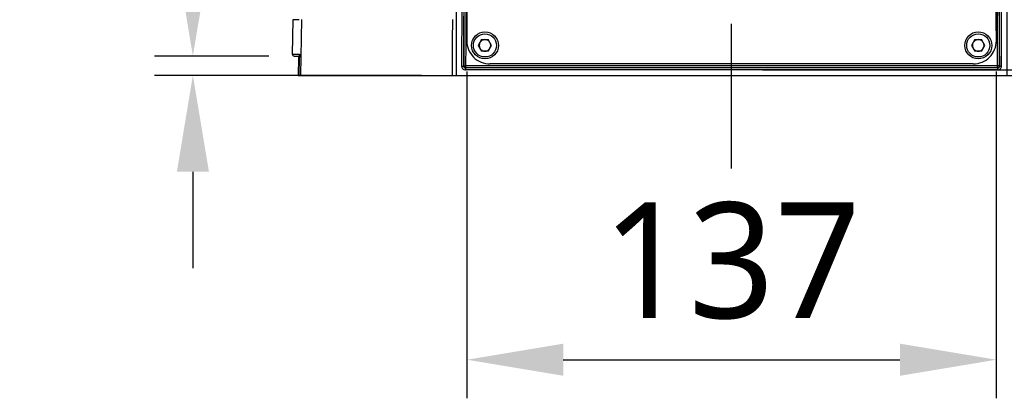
# Model space of a CAD drawing. Header units: millimetres. Extents: x 5828 to 6704, y 123 to 421.
# Tile 5 of 145: x 6353.98 to 6366.76, y 229.63 to 234.54. Entities that reach past the tile are written whole.
import ezdxf

# ---------------------------------------------------------------- set-up
doc = ezdxf.new("R2010")
doc.units = ezdxf.units.MM
doc.linetypes.add('CENTER', pattern=[0.6, 0.375, -0.075, 0.075, -0.075])
for name, color, linetype in [('中心线', 7, 'Continuous'), ('外形图', 7, 'Continuous'), ('尺寸标注', 7, 'Continuous')]:
    doc.layers.add(name, color=color, linetype=linetype)
doc.styles.add('微软雅黑', font='msyh.ttc', dxfattribs={"height": 1.5})
doc.dimstyles.new('尺寸标注_1_20比例', dxfattribs={"dimtxt": 1.5, "dimasz": 1.25, "dimexe": 0.5, "dimexo": 0.4, "dimgap": 0.5, "dimtad": 1, "dimdec": 1, "dimlfac": 20, "dimdsep": 46, "dimtxsty": '微软雅黑', "dimcen": 0.09, "dimadec": 0, "dimazin": 0, "dimtp": 0.01, "dimtm": 0.01, "dimtfac": 1, "dimtdec": 1, "dimtofl": 0, "dimtmove": 0, "dimatfit": 3, "dimfxl": 1, "dimtolj": 1, "dimarcsym": 0})

# ---------------------------------------------------------------- blocks, each defined once
blk = doc.blocks.new('*D1093')
at = {"layer": 'Defpoints', "color": 0}
for p in [(6356.229, 234.064), (6357.614, 234.064), (6359.595, 233.814)]:
    blk.add_point(p, dxfattribs=at)
at = {"layer": '尺寸标注', "color": 0, "lineweight": -2}
for p, q in [((6356.229, 235.314), (6356.229, 238.416)), ((6357.214, 234.064), (6355.729, 234.064)), ((6359.195, 233.814), (6355.729, 233.814)), ((6356.229, 232.564), (6356.229, 231.314))]:
    blk.add_line(p, q, dxfattribs=at)
at = {"layer": '尺寸标注', "color": 0}
for points in [[(6356.021, 235.314), (6356.438, 235.314), (6356.229, 234.064)], [(6356.438, 232.564), (6356.021, 232.564), (6356.229, 233.814)]]:
    blk.add_solid(points, dxfattribs=at)
at = {"layer": '尺寸标注', "color": 0, "insert": (6354.966, 237.49), "char_height": 1.5, "attachment_point": 5, "rotation": 90, "style": '微软雅黑'}
blk.add_mtext('\\A1;5', dxfattribs=at)
blk = doc.blocks.new('*D1094')
at = {"layer": 'Defpoints', "color": 0}
for p in [(6359.784, 234.263), (6366.653, 234.263), (6366.653, 230.128)]:
    blk.add_point(p, dxfattribs=at)
at = {"layer": '尺寸标注', "color": 0, "lineweight": -2}
for p, q in [((6359.784, 233.863), (6359.784, 229.628)), ((6366.653, 233.863), (6366.653, 229.628)), ((6361.034, 230.128), (6365.403, 230.128))]:
    blk.add_line(p, q, dxfattribs=at)
at = {"layer": '尺寸标注', "color": 0}
for points in [[(6361.034, 230.336), (6361.034, 229.92), (6359.784, 230.128)], [(6365.403, 229.92), (6365.403, 230.336), (6366.653, 230.128)]]:
    blk.add_solid(points, dxfattribs=at)
at = {"layer": '尺寸标注', "color": 0, "insert": (6363.218, 231.407), "char_height": 1.5, "attachment_point": 5, "style": '微软雅黑'}
blk.add_mtext('\\A1;\\A1;137', dxfattribs=at)
blk = doc.blocks.new('*D1095')
at = {"layer": 'Defpoints', "color": 0}
for p in [(6363.218, 243.411), (6372.747, 243.411), (6363.218, 233.886)]:
    blk.add_point(p, dxfattribs=at)
at = {"layer": '尺寸标注', "color": 0, "lineweight": -2}
for p, q in [((6363.618, 243.411), (6373.247, 243.411)), ((6372.747, 235.136), (6372.747, 242.161)), ((6363.618, 233.886), (6373.247, 233.886))]:
    blk.add_line(p, q, dxfattribs=at)
at = {"layer": '尺寸标注', "color": 0}
for points in [[(6372.955, 242.161), (6372.539, 242.161), (6372.747, 243.411)], [(6372.539, 235.136), (6372.955, 235.136), (6372.747, 233.886)]]:
    blk.add_solid(points, dxfattribs=at)
at = {"layer": '尺寸标注', "color": 0, "insert": (6371.468, 238.648), "char_height": 1.5, "attachment_point": 5, "rotation": 90, "style": '微软雅黑'}
blk.add_mtext('\\A1;\\A1;190', dxfattribs=at)

msp = doc.modelspace()

# ---------------------------------------------------------------- linework, layer by layer
at = {"layer": '中心线', "linetype": 'CENTER', "ltscale": 5}
msp.add_line((6363.2184, 232.6078), (6363.2184, 284.1719), dxfattribs=at)
at = {"layer": '外形图', "color": 7, "linetype": 'Continuous'}
for p, q in [((6357.5261, 234.536), (6357.5183, 234.0893)), ((6357.6063, 234.5364), (6357.5261, 234.536)), ((6357.6363, 234.5393), (6357.6245, 233.8138)), ((6359.9751, 234.2776), (6359.9318, 234.2026)), ((6359.9318, 234.2026), (6359.9751, 234.1276)), ((6359.9751, 234.2776), (6360.0617, 234.2776)), ((6360.105, 234.2026), (6360.0617, 234.2776)), ((6360.0617, 234.1276), (6360.105, 234.2026)), ((6366.3751, 234.2776), (6366.3318, 234.2026)), ((6366.3318, 234.2026), (6366.3751, 234.1276)), ((6366.3751, 234.2776), (6366.4617, 234.2776)), ((6366.505, 234.2026), (6366.4617, 234.2776)), ((6366.4617, 234.1276), (6366.505, 234.2026)), ((6357.5183, 234.0893), (6357.6118, 234.0893)), ((6357.5433, 234.0638), (6357.6137, 234.0638)), ((6357.6001, 234.0427), (6357.5963, 233.8138)), ((6357.61, 233.8138), (6357.6138, 234.0476)), ((6357.6137, 234.0401), (6357.6137, 234.0401)), ((6360.0617, 234.1276), (6359.9751, 234.1276)), ((6366.4617, 234.1276), (6366.3751, 234.1276)), ((6359.7154, 233.9358), (6359.7404, 233.9358)), ((6359.7404, 233.9358), (6359.7431, 233.9384)), ((6359.7431, 233.9384), (6359.7681, 233.9384)), ((6359.7654, 233.9108), (6359.7681, 233.9134)), ((6366.6715, 233.9108), (6359.7654, 233.9108)), ((6359.7654, 233.9108), (6359.7654, 233.8858)), ((6366.6938, 233.9384), (6359.7681, 233.9384)), ((6359.7681, 233.9384), (6359.7681, 233.9134)), ((6366.6688, 233.9134), (6359.7681, 233.9134)), ((6366.3533, 233.9622), (6360.0836, 233.9622)), ((6366.6688, 233.9134), (6366.6688, 233.9384)), ((6366.6715, 233.9108), (6366.6688, 233.9134)), ((6366.6715, 233.8858), (6366.6715, 233.9108)), ((6366.6965, 233.9358), (6366.6938, 233.9384)), ((6366.6965, 233.9358), (6366.7215, 233.9358)), ((6357.5963, 233.8138), (6368.8269, 233.8138)), ((6366.6715, 233.8858), (6359.7654, 233.8858))]:
    msp.add_line(p, q, dxfattribs=at)
for points in [[(6357.6001, 234.0638), (6357.6001, 234.0622), (6357.6002, 234.053), (6357.6001, 234.0427)], [(6357.6129, 234.0825), (6357.6129, 234.0822), (6357.6132, 234.0793), (6357.6135, 234.0742), (6357.6137, 234.067), (6357.6138, 234.0581), (6357.6138, 234.0476)]]:
    msp.add_lwpolyline(points, dxfattribs=at)
for centre, radius in [((6360.0184, 234.2026), 0.175), ((6360.0184, 234.2026), 0.15), ((6366.4184, 234.2026), 0.175), ((6366.4184, 234.2026), 0.15)]:
    msp.add_circle(centre, radius, dxfattribs=at)
for centre, radius, start, end in [((6532.3702, 233.8138), 172.7267, 177.199864, 180), ((6532.3702, 233.8138), 172.6548, 177.199864, 179.959524), ((6532.3702, 233.8138), 172.6298, 177.199864, 179.959524), ((6532.3702, 233.8138), 172.6272, 177.199864, 179.958649), ((6532.3702, 233.8138), 172.6022, 177.199864, 179.958649), ((6532.3702, 233.8276), 172.5872, 177.211319, 179.855486), ((6194.0667, 233.8276), 172.5872, 0.144514, 2.788681), ((6194.0667, 233.8138), 172.6022, 0.041351, 2.800136), ((6194.0667, 233.8138), 172.6272, 0.041351, 2.800136), ((6194.0667, 233.8138), 172.6298, 0.040476, 2.800136), ((6194.0667, 233.8138), 172.6548, 0.040476, 2.800136), ((6194.0667, 233.8138), 172.7267, 0, 2.800136), ((6429.7058, 234.1074), 70.1113, 179.647072, 180.239923), ((6360.0836, 234.2622), 0.3, 179.85549, 270), ((6360.0184, 234.2026), 0.075, 150, 210), ((6360.0184, 234.2026), 0.075, 44.99999, 135.00001), ((6360.0184, 234.2026), 0.075, 330, 30), ((6366.4184, 234.2026), 0.075, 150, 210), ((6366.3533, 234.2622), 0.3, 270, 0.14451), ((6366.4184, 234.2026), 0.075, 44.99999, 135.00001), ((6366.4184, 234.2026), 0.075, 330, 30), ((6357.5433, 234.0888), 0.025, 179, 270), ((6357.637, 234.0888), 0.0252, 179.03969, 194.6508), ((6357.0477, 234.0555), 0.5661, 0.36475, 1.26925), ((6356.6111, 234.0556), 1.0028, 359.11785, 359.45006), ((6356.8548, 234.0542), 0.759, 359.7256, 0.37061), ((6356.6929, 234.0548), 0.9209, 359.44952, 359.73942), ((6360.0184, 234.2026), 0.075, 224.99999, 315.00001), ((6366.4184, 234.2026), 0.075, 224.99999, 315.00001), ((6359.7654, 233.9358), 0.05, 179.95559, 270.00395), ((6359.7654, 233.9357), 0.025, 179.91278, 270.04674), ((6366.6715, 233.9358), 0.05, 269.99606, 0.0444), ((6366.6715, 233.9357), 0.025, 269.95326, 0.08722)]:
    msp.add_arc(centre, radius, start, end, dxfattribs=at)
for points, knots in [([(6357.6028, 234.0399), (6357.6022, 234.0399), (6357.6016, 234.0402), (6357.6001, 234.0399), (6357.6001, 234.0401)], [0, 0, 0, 0, 0.7323123, 1, 1, 1, 1]), ([(6357.6137, 234.0681), (6357.6137, 234.071), (6357.6135, 234.0762), (6357.6132, 234.083), (6357.6125, 234.0866), (6357.6123, 234.0891), (6357.6118, 234.0893)], [0, 0, 0, 0, 0.4153972, 0.7308322, 0.925277, 1, 1, 1, 1])]:
    msp.add_open_spline(points, degree=3, knots=knots, dxfattribs=at)
for points in [[(6359.7504, 233.9207), (6359.7459, 233.9252), (6359.7431, 233.932), (6359.7431, 233.9384)], [(6359.7681, 233.9134), (6359.7617, 233.9134), (6359.7549, 233.9162), (6359.7504, 233.9207)], [(6366.6865, 233.9207), (6366.682, 233.9162), (6366.6752, 233.9134), (6366.6688, 233.9134)], [(6366.6938, 233.9384), (6366.6938, 233.932), (6366.691, 233.9252), (6366.6865, 233.9207)]]:
    msp.add_open_spline(points, degree=3, dxfattribs=at)

# ---------------------------------------------------------------- dimensions: what is measured, and where the dimension line sits
at = {"layer": '尺寸标注'}
dim = msp.add_linear_dim(base=(6372.7472, 243.411), p1=(6363.2184, 233.8858), p2=(6363.2184, 243.411), angle=90, text='\\A1;190', dimstyle='尺寸标注_1_20比例', override={"dimtxsty": '微软雅黑'}, dxfattribs=at)
dim.commit()
dim.dimension.update_dxf_attribs({"geometry": '*D1095', "text_midpoint": (6371.4681, 238.6484)})
dim = msp.add_linear_dim(base=(6356.2294, 234.0638), p1=(6359.5952, 233.8138), p2=(6357.6137, 234.0638), angle=90, dimstyle='尺寸标注_1_20比例', dxfattribs=at)
dim.commit()
dim.dimension.update_dxf_attribs({"geometry": '*D1093', "text_midpoint": (6354.9663, 237.4899)})
dim = msp.add_linear_dim(base=(6366.6533, 230.128), p1=(6359.7836, 234.2629), p2=(6366.6533, 234.2629), text='\\A1;137', dimstyle='尺寸标注_1_20比例', override={"dimtxsty": '微软雅黑'}, dxfattribs=at)
dim.commit()
dim.dimension.update_dxf_attribs({"geometry": '*D1094', "text_midpoint": (6363.2184, 231.407)})

doc.saveas('drawing.dxf')
